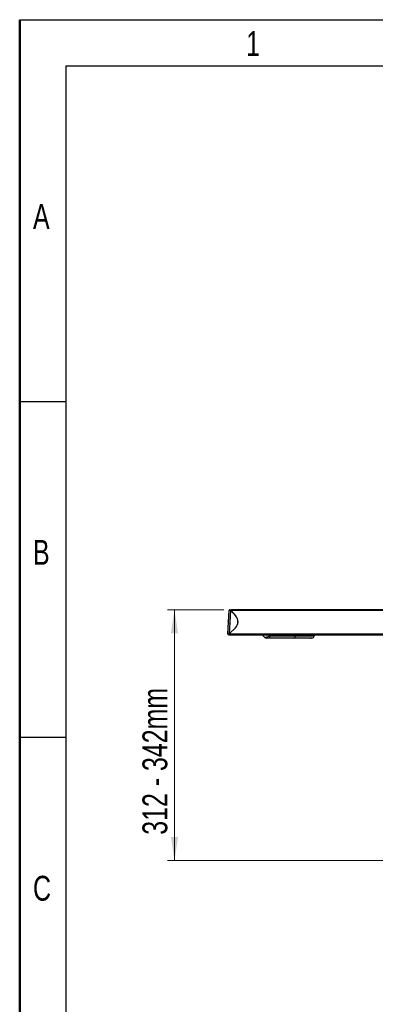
# Paper-space layout 'Specification Drawing' of a CAD drawing. Header units: millimetres. Extents: x 0 to 420, y 0 to 297.
# Tile 19 of 38: x 0 to 50, y 158 to 297. Entities that reach past the tile are written whole.
import ezdxf

# ---------------------------------------------------------------- set-up
doc = ezdxf.new("R2010")
doc.units = ezdxf.units.MM
doc.linetypes.add('CENTERX2', pattern=[20.32, 12.7, -2.54, 2.54, -2.54])
doc.layers.add('BOARDER', color=7, linetype='Continuous', lineweight=25)
doc.layers.add('COMPONENT', color=7, linetype='Continuous')
doc.styles.add('SLDTEXTSTYLE0', font='TXT', dxfattribs={"width": 0.75})
doc.dimstyles.new('SLDDIMSTYLE2', dxfattribs={"dimtxt": 3.5, "dimasz": 3.302, "dimexe": 0, "dimexo": 0.0625, "dimgap": 0.875, "dimtad": 1, "dimlfac": 9, "dimrnd": 1e-09, "dimzin": 12, "dimdsep": 46, "dimtxsty": 'SLDTEXTSTYLE0', "dimsah": 1, "dimcen": 0.09, "dimadec": 0, "dimazin": 3, "dimtfac": 1, "dimtofl": 0, "dimtmove": 0, "dimatfit": 3, "dimfxl": 0, "dimfrac": 2, "dimtolj": 1, "dimtzin": 12, "dimarcsym": 0})

# ---------------------------------------------------------------- blocks, each defined once
blk = doc.blocks.new('_D_15')
at = {"color": 8, "linetype": 'Continuous', "lineweight": 0}
for p, q in [((28.8, 213.9), (20.82, 213.9)), ((21.82, 213.9), (21.82, 178.59)), ((72.94, 178.59), (20.82, 178.59))]:
    blk.add_line(p, q, dxfattribs=at)
at = {"color": 8, "linetype": 'Continuous', "lineweight": 18}
for points in [[(21.82, 213.9), (21.32, 210.6), (22.33, 210.6)], [(21.82, 178.59), (22.33, 181.89), (21.32, 181.89)]]:
    blk.add_solid(points, dxfattribs=at)
at = {"color": 8, "linetype": 'Continuous', "lineweight": 18, "insert": (17.31, 182.22), "char_height": 3.5, "attachment_point": 1, "rotation": 90, "style": 'SLDTEXTSTYLE0'}
blk.add_mtext('312 - 342mm', dxfattribs=at)

psp = doc.layouts.new('Specification Drawing')

# ---------------------------------------------------------------- linework, layer by layer
at = {"color": 7, "linetype": 'Continuous', "lineweight": 25}
for p, q in [((29.3577, 210.5352), (29.5295, 213.8149)), ((29.7071, 213.8056), (29.5295, 213.8149)), ((29.7071, 213.8056), (29.5353, 210.5275)), ((29.7626, 213.8027), (29.7071, 213.8056)), ((30.4746, 213.0119), (29.7626, 213.8027)), ((67.6116, 213.9039), (29.8047, 213.9039)), ((29.8047, 213.9039), (29.8047, 213.8148)), ((29.8047, 213.8148), (29.8047, 213.7592)), ((67.6116, 213.8148), (29.8047, 213.8148)), ((29.8047, 213.7592), (30.4763, 213.0133)), ((29.8047, 213.7592), (29.8047, 213.7559)), ((29.3726, 212.1498), (29.3728, 212.1519)), ((29.3861, 212.152), (29.3728, 212.1519)), ((29.3754, 212.2015), (29.3751, 212.197)), ((29.3754, 212.2015), (29.3756, 212.2072)), ((29.3759, 212.2117), (29.3756, 212.2072)), ((29.3759, 212.2117), (29.3775, 212.2423)), ((29.3799, 212.2883), (29.38, 212.2895)), ((29.3799, 212.2883), (29.3799, 212.2874)), ((29.3799, 212.2883), (29.3926, 212.2869)), ((29.3925, 212.286), (29.3799, 212.2874)), ((29.3804, 212.2985), (29.3805, 212.2997)), ((29.3804, 212.2985), (29.3804, 212.2976)), ((29.3804, 212.2985), (29.3961, 212.2967)), ((29.3961, 212.2958), (29.3804, 212.2976)), ((30.2749, 213.237), (30.2719, 213.237)), ((30.3719, 213.1259), (30.3749, 213.1259)), ((29.3721, 212.1396), (29.3722, 212.1417)), ((29.5353, 210.5275), (30.4096, 211.3572)), ((30.4111, 211.3556), (29.5368, 210.5259)), ((67.6116, 210.3481), (29.5352, 210.3481)), ((29.5368, 210.5259), (29.5353, 210.5275)), ((29.5368, 210.5259), (66.8103, 210.5259)), ((29.5501, 210.5385), (29.5503, 210.5417)), ((29.5561, 210.5473), (29.5592, 210.5471)), ((29.6446, 210.6312), (29.6448, 210.6284)), ((29.6724, 210.6545), (29.6718, 210.657)), ((34.5619, 210.0096), (34.2463, 210.3481)), ((35.1506, 210.3481), (35.2645, 210.237)), ((38.5831, 209.9036), (35.1715, 209.9036)), ((35.2645, 210.237), (38.8704, 210.237)), ((41.0166, 209.9036), (38.5831, 209.9036)), ((38.8704, 210.3481), (38.8704, 210.237)), ((38.8704, 210.237), (41.5177, 210.237)), ((41.0417, 209.9038), (41.0166, 209.9036)), ((41.0166, 209.9036), (41.0417, 209.9036)), ((41.0508, 209.9036), (41.0417, 209.9038)), ((41.0417, 209.9036), (41.0417, 209.9038)), ((41.0417, 209.9036), (41.0508, 209.9036)), ((41.1835, 209.9036), (41.0508, 209.9036)), ((41.1951, 209.9038), (41.1835, 209.9036)), ((41.1835, 209.9036), (41.1952, 209.9036)), ((41.1952, 209.9036), (41.1951, 209.9038)), ((41.5177, 210.237), (41.5177, 210.3481))]:
    psp.add_line(p, q, dxfattribs=at)
at = {"color": 7, "linetype": 'Continuous', "lineweight": 25, "flags": 128}
psp.add_lwpolyline([(35.1715, 209.9036), (35.1896, 209.9101), (35.2071, 209.929), (35.2231, 209.9598), (35.2372, 210.0013), (35.2488, 210.0518), (35.2574, 210.1094), (35.2627, 210.172), (35.2645, 210.237)], dxfattribs=at)
at = {"color": 7, "linetype": 'Continuous', "lineweight": 25}
for centre, radius, start, end in [((29.9263, 212.1959), 0.5556, 184.760581, 207.040885), ((29.647, 212.1833), 0.2761, 186.536767, 198.72093), ((29.6801, 212.2287), 0.3066, 185.937706, 194.690849), ((29.6496, 212.233), 0.2761, 186.536767, 198.72093), ((29.6825, 212.2392), 0.3085, 185.955602, 197.506135), ((29.6502, 212.2432), 0.2761, 186.536767, 198.72093), ((29.6793, 212.1784), 0.3085, 156.493865, 168.044398), ((29.6822, 212.2346), 0.3085, 156.493865, 168.044398), ((29.9263, 212.1959), 0.5556, 146.959115, 169.239419), ((29.7088, 212.1078), 0.3235, 171.685944, 182.314056), ((29.6819, 212.3147), 0.2858, 171.346318, 182.653682), ((29.5928, 212.2179), 1.1866, 313.5, 42), ((29.5928, 212.2179), 1.1888, 313.5, 42), ((29.9257, 212.1857), 0.5556, 184.760581, 207.040885), ((29.6404, 212.1721), 0.2699, 186.46783, 192.34703), ((29.5352, 210.5259), 0.1778, 177, 270), ((34.8057, 210.237), 0.3333, 223, 270), ((38.5582, 210.2156), 0.3129, 274.54915, 3.920817), ((41.1843, 210.237), 0.3333, 271.839001, 0)]:
    psp.add_arc(centre, radius, start, end, dxfattribs=at)
for points in [[(29.7075, 213.8056), (29.7068, 213.8173), (29.7053, 213.8407), (29.6863, 213.8714), (29.6579, 213.8927), (29.6233, 213.9015), (29.588, 213.8964), (29.5575, 213.8782), (29.5354, 213.8496), (29.5315, 213.8265), (29.5295, 213.8149)], [(29.3577, 210.5352), (29.3603, 210.5352), (29.3657, 210.5352), (29.4068, 210.5334), (29.4655, 210.5307), (29.512, 210.5286), (29.5353, 210.5275)], [(29.5352, 210.3481), (29.5353, 210.3508), (29.5356, 210.3561), (29.536, 210.3972), (29.5364, 210.456), (29.5367, 210.5026), (29.5368, 210.5259)]]:
    psp.add_open_spline(points, degree=3, dxfattribs=at)
for points, knots in [([(34.5619, 210.0096), (34.5643, 210.0083), (34.5722, 210.0037), (34.6133, 210.0079), (34.7011, 210.0295), (34.8349, 210.0712), (35.0141, 210.1351), (35.1665, 210.1954), (35.2471, 210.2296), (35.2645, 210.237)], [0, 0, 0, 0, 0.06584529, 0.21620202, 0.36011498, 0.52750486, 0.73455926, 0.94288075, 1, 1, 1, 1]), ([(35.1715, 209.9036), (35.1259, 209.9036), (35.0466, 209.9036), (34.9412, 209.9036), (34.8707, 209.9036), (34.8262, 209.9036), (34.8076, 209.9036), (34.8061, 209.9036), (34.8057, 209.9036)], [0, 0, 0, 0, 0.29661182, 0.5156501, 0.67919553, 0.81029469, 0.94205839, 1, 1, 1, 1])]:
    psp.add_open_spline(points, degree=3, knots=knots, dxfattribs=at)
at = {"layer": 'BOARDER', "linetype": 'Continuous', "lineweight": 50}
psp.add_line((0, 0), (0, 297), dxfattribs=at)
at = {"layer": 'BOARDER'}
for p, q in [((6.5, 290.5), (6.5, 6.5)), ((6.5, 243.2), (0, 243.2)), ((6.5, 195.9), (0, 195.9))]:
    psp.add_line(p, q, dxfattribs=at)
at = {"layer": 'BOARDER', "linetype": 'CENTERX2'}
psp.add_line((6.5, 243.2), (6.5, 195.9), dxfattribs=at)
at = {"layer": 'COMPONENT'}
for p, q in [((0, 297), (420, 297)), ((6.5, 290.5), (413.5, 290.5))]:
    psp.add_line(p, q, dxfattribs=at)

# ---------------------------------------------------------------- texts
at = {"layer": 'BOARDER', "char_height": 3.5, "style": 'SLDTEXTSTYLE0'}
for s, insert, attachment_point in [('1', (32.912, 295.3934), 2), ('A', (1.8815, 271.0397), 1), ('B', (1.8815, 223.7397), 1), ('C', (1.8815, 176.4397), 1)]:
    psp.add_mtext(s, dxfattribs=dict(at, insert=insert, attachment_point=attachment_point))

# ---------------------------------------------------------------- dimensions: what is measured, and where the dimension line sits
at = {"color": 8, "linetype": 'Continuous', "lineweight": 18}
dim = psp.add_linear_dim(base=(21.824, 178.5925), p1=(29.8047, 213.9039), p2=(73.9407, 178.5925), angle=90, text='312 - 342mm', dimstyle='SLDDIMSTYLE2', dxfattribs=at)
dim.commit()
dim.dimension.update_dxf_attribs({"geometry": '_D_15', "text_midpoint": (21.824, 196.4207), "dimtype": 160})

doc.saveas('drawing.dxf')
